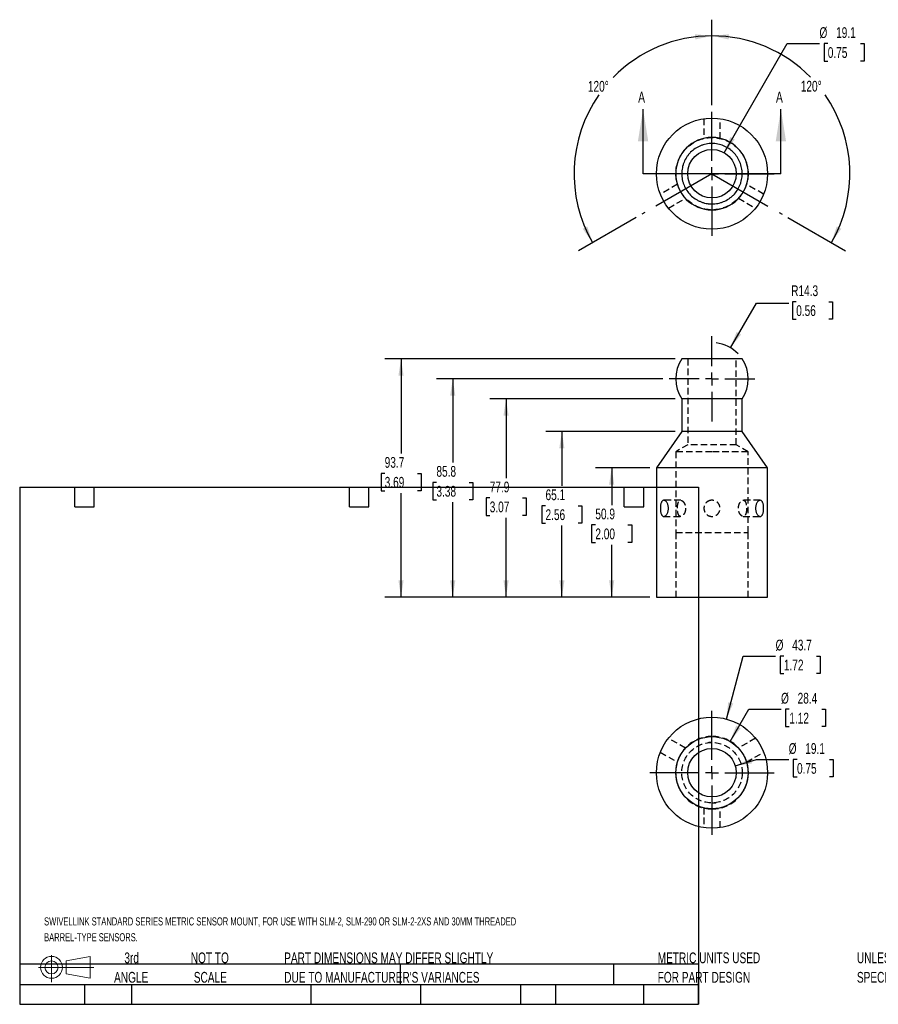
# Model space of a CAD drawing. Header units: millimetres. Extents: x 6 to 543, y 6 to 393.
# Tile 1 of 2: x 6 to 344, y 6 to 393. Entities that reach past the tile are written whole.
import ezdxf

# ---------------------------------------------------------------- set-up
doc = ezdxf.new("R2010")
doc.units = ezdxf.units.MM
doc.header["$LTSCALE"] = 2
doc.linetypes.add('CENTERX2', pattern=[20.32, 12.7, -2.54, 2.54, -2.54])
doc.linetypes.add('HIDDEN', pattern=[1.905, 1.27, -0.635])
doc.layers.add('CENTER', color=40, linetype='CENTERX2')
doc.layers.add('HIDDEN', color=102, linetype='HIDDEN')
doc.layers.add('DIMENSIONS', color=140, linetype='Continuous', lineweight=25)
doc.layers.add('TEXT', color=140, linetype='Continuous', lineweight=25)
doc.styles.add('SLDTEXTSTYLE0', font='TXT', dxfattribs={"width": 0.7})
doc.dimstyles.new('SLDDIMSTYLE0', dxfattribs={"dimtxt": 4.316016, "dimasz": 6.604, "dimexe": 0, "dimexo": 0.0625, "dimgap": 1.079004, "dimtad": 0, "dimtih": 1, "dimtoh": 1, "dimrnd": 1e-09, "dimzin": 12, "dimdsep": 46, "dimtxsty": 'SLDTEXTSTYLE0', "dimsah": 1, "dimcen": 0, "dimadec": 0, "dimazin": 3, "dimtfac": 1, "dimtofl": 0, "dimtmove": 0, "dimatfit": 3, "dimfxl": 0, "dimfrac": 2, "dimtolj": 1, "dimtzin": 12, "dimarcsym": 0})
doc.dimstyles.new('SLDDIMSTYLE1', dxfattribs={"dimtxt": 4.316016, "dimasz": 6.604, "dimexe": 0, "dimexo": 0.0625, "dimgap": 1.079004, "dimtad": 0, "dimtih": 1, "dimtoh": 1, "dimrnd": 1e-09, "dimzin": 12, "dimdsep": 46, "dimtxsty": 'SLDTEXTSTYLE0', "dimsah": 1, "dimcen": 0.09, "dimadec": 0, "dimazin": 3, "dimtfac": 1, "dimtofl": 0, "dimtmove": 0, "dimatfit": 3, "dimfxl": 0, "dimfrac": 2, "dimtolj": 1, "dimtzin": 12, "dimarcsym": 0})
doc.dimstyles.new('SLDDIMSTYLE2', dxfattribs={"dimtxt": 4.316016, "dimasz": 6.604, "dimexe": 0, "dimexo": 0.0625, "dimgap": 1.079004, "dimtad": 0, "dimtih": 1, "dimtoh": 1, "dimdec": 4, "dimlfac": 2, "dimzin": 12, "dimdsep": 46, "dimtxsty": 'SLDTEXTSTYLE0', "dimsah": 1, "dimcen": 0.09, "dimadec": 0, "dimazin": 3, "dimtfac": 1, "dimtdec": 0, "dimtofl": 0, "dimtmove": 0, "dimatfit": 3, "dimfxl": 0, "dimfrac": 2, "dimtolj": 1, "dimtzin": 12, "dimarcsym": 0})
doc.dimstyles.new('SLDDIMSTYLE3', dxfattribs={"dimtxt": 4.316016, "dimasz": 6.604, "dimexe": 0, "dimexo": 0.0625, "dimgap": 1.079004, "dimtad": 0, "dimtih": 1, "dimtoh": 1, "dimrnd": 1e-09, "dimzin": 12, "dimdsep": 46, "dimtxsty": 'SLDTEXTSTYLE0', "dimsah": 1, "dimcen": 0, "dimadec": 0, "dimazin": 3, "dimtfac": 1, "dimtofl": 0, "dimtmove": 0, "dimatfit": 3, "dimfxl": 0, "dimfrac": 2, "dimtolj": 1, "dimtzin": 12, "dimarcsym": 0})

# ---------------------------------------------------------------- blocks, each defined once
blk = doc.blocks.new('Block11')
at = {"color": 7, "linetype": 'Continuous', "lineweight": 18}
for p, q in [((5.18, 10.62), (5.18, 0)), ((10.96, 8.33), (20.35, 10.06)), ((10.96, 3.19), (10.96, 8.33)), ((20.35, 10.06), (20.35, 1.46)), ((0, 5.76), (21.75, 5.76)), ((10.96, 3.19), (20.35, 1.46))]:
    blk.add_line(p, q, dxfattribs=at)
for radius in [4.3, 2.57]:
    blk.add_circle((5.18, 5.76), radius, dxfattribs=at)
blk = doc.blocks.new('Block12')
at = {"color": 7, "linetype": 'Continuous'}
blk.add_blockref('Block11', (0, 0), dxfattribs=at)
blk = doc.blocks.new('SW_NOTE_0')
at = {"layer": 'TEXT', "color": 0, "char_height": 3.175, "attachment_point": 1, "style": 'SLDTEXTSTYLE0'}
for s, insert in [('SWIVELLINK STANDARD SERIES METRIC SENSOR MOUNT, FOR USE WITH SLM-2, SLM-290 OR SLM-2-2XS AND 30MM THREADED', (0, 4.09)), ('BARREL-TYPE SENSORS.', (0, -2.14))]:
    blk.add_mtext(s, dxfattribs=dict(at, insert=insert))
blk = doc.blocks.new('SW_NOTE_0_2')
at = {"layer": 'TEXT', "color": 0, "char_height": 4.2333, "attachment_point": 1, "style": 'SLDTEXTSTYLE0'}
for s, insert in [('UNLESS OTHERWISE', (0, 5.46)), ('SPECIFIED UNITS ARE:', (0, -2.19))]:
    blk.add_mtext(s, dxfattribs=dict(at, insert=insert))
blk = doc.blocks.new('SW_NOTE_0_3')
at = {"layer": 'TEXT', "color": 0, "char_height": 4.2333, "attachment_point": 1, "style": 'SLDTEXTSTYLE0'}
for s, insert in [('PART DIMENSIONS MAY DIFFER SLIGHTLY', (0, 5.46)), ("DUE TO MANUFACTURER'S VARIANCES", (0, -2.19))]:
    blk.add_mtext(s, dxfattribs=dict(at, insert=insert))
blk = doc.blocks.new('SW_NOTE_0_4')
at = {"layer": 'TEXT', "color": 0, "char_height": 4.233, "attachment_point": 2, "style": 'SLDTEXTSTYLE0'}
for s, insert in [('NOT TO', (10.52, 5.46)), ('SCALE', (10.71, -2.19))]:
    blk.add_mtext(s, dxfattribs=dict(at, insert=insert))
blk = doc.blocks.new('SW_NOTE_0_5')
at = {"layer": 'TEXT', "color": 0, "char_height": 4.233, "attachment_point": 2, "style": 'SLDTEXTSTYLE0'}
for s, insert in [('3rd', (4.63, 5.46)), ('ANGLE', (4.44, -2.19))]:
    blk.add_mtext(s, dxfattribs=dict(at, insert=insert))
blk = doc.blocks.new('SW_NOTE_0_6')
at = {"layer": 'TEXT', "color": 0, "char_height": 4.2333, "attachment_point": 1, "style": 'SLDTEXTSTYLE0'}
for s, insert in [('METRIC UNITS USED', (0, 5.46)), ('FOR PART DESIGN', (0, -2.19))]:
    blk.add_mtext(s, dxfattribs=dict(at, insert=insert))
blk = doc.blocks.new('_D')
at = {"layer": 'DIMENSIONS'}
for p, q in [((311.37, 282.51), (309.92, 282.51)), ((309.92, 282.51), (309.92, 275.65)), ((324.19, 282.51), (325.64, 282.51)), ((325.64, 282.51), (325.64, 275.65)), ((285.5, 264.43), (295.77, 281.9)), ((295.77, 281.9), (308.47, 281.9)), ((309.92, 275.65), (311.37, 275.65)), ((325.64, 275.65), (324.19, 275.65))]:
    blk.add_line(p, q, dxfattribs=at)
blk.add_arc((278.28, 252.15), 14.25, 43.6496, 83.5799, dxfattribs=at)
blk.add_solid([(285.5, 264.43), (289.72, 269.61), (287.97, 270.64)], dxfattribs=at)
at = {"layer": 'DIMENSIONS', "char_height": 4.233, "attachment_point": 1, "style": 'SLDTEXTSTYLE0'}
for s, insert in [('R14.3', (309.4, 288.93)), ('0.56', (311.37, 281.11))]:
    blk.add_mtext(s, dxfattribs=dict(at, insert=insert))
blk = doc.blocks.new('_D_1')
at = {"layer": 'DIMENSIONS'}
for p, q in [((253.92, 217.23), (232.53, 217.23)), ((238.88, 217.23), (238.88, 202.59)), ((232.47, 194.76), (231.02, 194.76)), ((231.02, 194.76), (231.02, 187.9)), ((245.29, 194.76), (246.74, 194.76)), ((246.74, 194.76), (246.74, 187.9)), ((231.02, 187.9), (232.47, 187.9)), ((238.88, 166.36), (238.88, 186.94)), ((246.74, 187.9), (245.29, 187.9)), ((253.92, 166.36), (232.53, 166.36))]:
    blk.add_line(p, q, dxfattribs=at)
for points in [[(238.88, 217.23), (237.87, 210.63), (239.9, 210.63)], [(238.88, 166.36), (239.9, 172.96), (237.87, 172.96)]]:
    blk.add_solid(points, dxfattribs=at)
at = {"layer": 'DIMENSIONS', "char_height": 4.233, "attachment_point": 1, "style": 'SLDTEXTSTYLE0'}
for s, insert in [('50.9', (232.47, 201.19)), ('2.00', (232.47, 193.36))]:
    blk.add_mtext(s, dxfattribs=dict(at, insert=insert))
blk = doc.blocks.new('_D_2')
at = {"layer": 'DIMENSIONS'}
for p, q in [((263.87, 231.44), (212.97, 231.44)), ((219.32, 231.44), (219.32, 210.13)), ((212.9, 202.31), (211.45, 202.31)), ((211.45, 202.31), (211.45, 195.45)), ((225.73, 202.31), (227.18, 202.31)), ((227.18, 202.31), (227.18, 195.45)), ((211.45, 195.45), (212.9, 195.45)), ((219.32, 166.36), (219.32, 194.48)), ((227.18, 195.45), (225.73, 195.45)), ((253.92, 166.36), (212.97, 166.36))]:
    blk.add_line(p, q, dxfattribs=at)
for points in [[(219.32, 231.44), (218.3, 224.84), (220.33, 224.84)], [(219.32, 166.36), (220.33, 172.96), (218.3, 172.96)]]:
    blk.add_solid(points, dxfattribs=at)
at = {"layer": 'DIMENSIONS', "char_height": 4.233, "attachment_point": 1, "style": 'SLDTEXTSTYLE0'}
for s, insert in [('65.1', (212.9, 208.73)), ('2.56', (212.9, 200.91))]:
    blk.add_mtext(s, dxfattribs=dict(at, insert=insert))
blk = doc.blocks.new('_D_3')
at = {"layer": 'DIMENSIONS'}
for p, q in [((263.87, 244.27), (191.04, 244.27)), ((197.39, 244.27), (197.39, 213.2)), ((190.98, 205.37), (189.53, 205.37)), ((189.53, 205.37), (189.53, 198.51)), ((203.8, 205.37), (205.25, 205.37)), ((205.25, 205.37), (205.25, 198.51)), ((189.53, 198.51), (190.98, 198.51)), ((197.39, 166.36), (197.39, 197.55)), ((205.25, 198.51), (203.8, 198.51)), ((253.92, 166.36), (191.04, 166.36))]:
    blk.add_line(p, q, dxfattribs=at)
for points in [[(197.39, 244.27), (196.38, 237.67), (198.41, 237.67)], [(197.39, 166.36), (198.41, 172.96), (196.38, 172.96)]]:
    blk.add_solid(points, dxfattribs=at)
at = {"layer": 'DIMENSIONS', "char_height": 4.233, "attachment_point": 1, "style": 'SLDTEXTSTYLE0'}
for s, insert in [('77.9', (190.98, 211.8)), ('3.07', (190.98, 203.97))]:
    blk.add_mtext(s, dxfattribs=dict(at, insert=insert))
blk = doc.blocks.new('_D_4')
at = {"layer": 'DIMENSIONS'}
for p, q in [((258.95, 252.15), (170.11, 252.15)), ((176.46, 252.15), (176.46, 219.33)), ((170.04, 211.5), (168.59, 211.5)), ((168.59, 211.5), (168.59, 204.64)), ((182.87, 211.5), (184.32, 211.5)), ((184.32, 211.5), (184.32, 204.64)), ((168.59, 204.64), (170.04, 204.64)), ((176.46, 166.36), (176.46, 203.68)), ((184.32, 204.64), (182.87, 204.64)), ((253.92, 166.36), (170.11, 166.36))]:
    blk.add_line(p, q, dxfattribs=at)
for points in [[(176.46, 252.15), (175.44, 245.54), (177.47, 245.54)], [(176.46, 166.36), (177.47, 172.96), (175.44, 172.96)]]:
    blk.add_solid(points, dxfattribs=at)
at = {"layer": 'DIMENSIONS', "char_height": 4.233, "attachment_point": 1, "style": 'SLDTEXTSTYLE0'}
for s, insert in [('85.8', (170.04, 217.93)), ('3.38', (170.04, 210.1))]:
    blk.add_mtext(s, dxfattribs=dict(at, insert=insert))
blk = doc.blocks.new('_D_5')
at = {"layer": 'DIMENSIONS'}
for p, q in [((263.87, 260.02), (149.79, 260.02)), ((156.14, 260.02), (156.14, 222.86)), ((149.72, 215.04), (148.28, 215.04)), ((148.28, 215.04), (148.28, 208.18)), ((162.55, 215.04), (164, 215.04)), ((164, 215.04), (164, 208.18)), ((148.28, 208.18), (149.72, 208.18)), ((156.14, 166.36), (156.14, 207.21)), ((164, 208.18), (162.55, 208.18)), ((253.92, 166.36), (149.79, 166.36))]:
    blk.add_line(p, q, dxfattribs=at)
for points in [[(156.14, 260.02), (155.12, 253.42), (157.15, 253.42)], [(156.14, 166.36), (157.15, 172.96), (155.12, 172.96)]]:
    blk.add_solid(points, dxfattribs=at)
at = {"layer": 'DIMENSIONS', "char_height": 4.233, "attachment_point": 1, "style": 'SLDTEXTSTYLE0'}
for s, insert in [('93.7', (149.72, 221.46)), ('3.69', (149.72, 213.64))]:
    blk.add_mtext(s, dxfattribs=dict(at, insert=insert))
blk = doc.blocks.new('SW_CENTERMARKSYMBOL_0')
at = {"layer": 'CENTER', "color": 0}
for p, q in [((0, 5.08), (0, 16.79)), ((-5.08, 0), (-16.79, 0)), ((0, 0), (-2.54, 0)), ((0, 0), (0, 2.54)), ((0, 0), (0, -2.54)), ((0, 0), (2.54, 0)), ((5.08, 0), (16.79, 0)), ((0, -5.08), (0, -16.79))]:
    blk.add_line(p, q, dxfattribs=at)
blk = doc.blocks.new('_D_6')
at = {"layer": 'DIMENSIONS'}
for p, q in [((278.28, 359.72), (278.28, 393.34)), ((308.1, 315.59), (330.71, 302.54))]:
    blk.add_line(p, q, dxfattribs=at)
for start, end in [(44.4027, 90), (330, 34.9665)]:
    blk.add_arc((278.28, 332.81), 54.18, start, end, dxfattribs=at)
for points in [[(278.28, 386.99), (284.81, 385.58), (284.94, 387.6)], [(325.21, 305.72), (329.07, 311.17), (327.25, 312.08)]]:
    blk.add_solid(points, dxfattribs=at)
at = {"layer": 'DIMENSIONS', "insert": (313.16, 369.32), "char_height": 4.233, "attachment_point": 1, "style": 'SLDTEXTSTYLE0'}
blk.add_mtext('120°', dxfattribs=at)
blk = doc.blocks.new('_D_7')
at = {"layer": 'DIMENSIONS'}
for p, q in [((278.28, 359.72), (278.28, 393.34)), ((248.47, 315.59), (225.86, 302.54))]:
    blk.add_line(p, q, dxfattribs=at)
for start, end in [(90, 135.6568), (145.0854, 210)]:
    blk.add_arc((278.28, 332.81), 54.18, start, end, dxfattribs=at)
for points in [[(278.28, 386.99), (271.63, 387.6), (271.75, 385.58)], [(231.36, 305.72), (229.32, 312.08), (227.5, 311.17)]]:
    blk.add_solid(points, dxfattribs=at)
at = {"layer": 'DIMENSIONS', "insert": (229.54, 369.28), "char_height": 4.233, "attachment_point": 1, "style": 'SLDTEXTSTYLE0'}
blk.add_mtext('120°', dxfattribs=at)
blk = doc.blocks.new('_D_8')
at = {"layer": 'DIMENSIONS'}
for p, q in [((283.05, 341.06), (307.81, 383.95)), ((307.81, 383.95), (320.51, 383.95)), ((323.77, 383.95), (322.32, 383.95)), ((322.32, 383.95), (322.32, 377.09)), ((336.6, 383.95), (338.05, 383.95)), ((338.05, 383.95), (338.05, 377.09)), ((322.32, 377.09), (323.77, 377.09)), ((338.05, 377.09), (336.6, 377.09))]:
    blk.add_line(p, q, dxfattribs=at)
blk.add_solid([(283.05, 341.06), (287.23, 346.27), (285.47, 347.28)], dxfattribs=at)
at = {"layer": 'DIMENSIONS', "char_height": 4.233, "attachment_point": 1, "style": 'SLDTEXTSTYLE0'}
for s, insert in [('%%c', (320.51, 390.38)), ('19.1', (327.03, 390.38)), ('0.75', (323.77, 382.55))]:
    blk.add_mtext(s, dxfattribs=dict(at, insert=insert))
blk = doc.blocks.new('SW_CENTERMARKSYMBOL_1')
at = {"layer": 'CENTER', "color": 0}
for p, q in [((0, 5.08), (0, 24.368125)), ((-5.08, 0), (-24.368125, 0)), ((0, 0), (-2.54, 0)), ((0, 0), (0, 2.54)), ((0, 0), (0, -2.54)), ((0, 0), (2.54, 0)), ((5.08, 0), (24.368125, 0)), ((0, -5.08), (0, -24.368125))]:
    blk.add_line(p, q, dxfattribs=at)
blk = doc.blocks.new('_D_9')
at = {"layer": 'DIMENSIONS'}
for p, q in [((283.93, 118.46), (290.57, 143.24)), ((290.57, 143.24), (303.27, 143.24)), ((306.53, 143.24), (305.08, 143.24)), ((305.08, 143.24), (305.08, 136.38)), ((319.36, 143.24), (320.81, 143.24)), ((320.81, 143.24), (320.81, 136.38)), ((305.08, 136.38), (306.53, 136.38)), ((320.81, 136.38), (319.36, 136.38))]:
    blk.add_line(p, q, dxfattribs=at)
blk.add_solid([(283.93, 118.46), (286.62, 124.58), (284.66, 125.1)], dxfattribs=at)
at = {"layer": 'DIMENSIONS', "char_height": 4.233, "attachment_point": 1, "style": 'SLDTEXTSTYLE0'}
for s, insert in [('%%c', (303.27, 149.66)), ('43.7', (309.79, 149.66)), ('1.72', (306.53, 141.83))]:
    blk.add_mtext(s, dxfattribs=dict(at, insert=insert))
blk = doc.blocks.new('_D_10')
at = {"layer": 'DIMENSIONS'}
for p, q in [((285.38, 109.66), (292.7, 122.35)), ((292.7, 122.35), (305.4, 122.35)), ((308.66, 122.35), (307.21, 122.35)), ((307.21, 122.35), (307.21, 115.49)), ((321.49, 122.35), (322.93, 122.35)), ((322.93, 122.35), (322.93, 115.49)), ((307.21, 115.49), (308.66, 115.49)), ((322.93, 115.49), (321.49, 115.49))]:
    blk.add_line(p, q, dxfattribs=at)
blk.add_solid([(285.38, 109.66), (289.56, 114.88), (287.8, 115.89)], dxfattribs=at)
at = {"layer": 'DIMENSIONS', "char_height": 4.233, "attachment_point": 1, "style": 'SLDTEXTSTYLE0'}
for s, insert in [('%%c', (305.4, 128.77)), ('28.4', (311.92, 128.77)), ('1.12', (308.66, 120.95))]:
    blk.add_mtext(s, dxfattribs=dict(at, insert=insert))
blk = doc.blocks.new('_D_11')
at = {"layer": 'DIMENSIONS'}
for p, q in [((287.41, 100.11), (295.72, 102.59)), ((295.72, 102.59), (308.42, 102.59)), ((311.68, 102.59), (310.23, 102.59)), ((310.23, 102.59), (310.23, 95.73)), ((324.5, 102.59), (325.95, 102.59)), ((325.95, 102.59), (325.95, 95.73)), ((310.23, 95.73), (311.68, 95.73)), ((325.95, 95.73), (324.5, 95.73))]:
    blk.add_line(p, q, dxfattribs=at)
blk.add_solid([(287.41, 100.11), (294.03, 101.03), (293.45, 102.97)], dxfattribs=at)
at = {"layer": 'DIMENSIONS', "char_height": 4.233, "attachment_point": 1, "style": 'SLDTEXTSTYLE0'}
for s, insert in [('%%c', (308.42, 109.01)), ('19.1', (314.93, 109.01)), ('0.75', (311.68, 101.19))]:
    blk.add_mtext(s, dxfattribs=dict(at, insert=insert))
blk = doc.blocks.new('SW_CENTERMARKSYMBOL_2')
at = {"layer": 'CENTER', "color": 0}
for p, q in [((0, 5.08), (0, 24.368125)), ((-5.08, 0), (-24.368125, 0)), ((0, 0), (-2.54, 0)), ((0, 0), (0, 2.54)), ((0, 0), (0, -2.54)), ((0, 0), (2.54, 0)), ((5.08, 0), (24.368125, 0)), ((0, -5.08), (0, -24.368125))]:
    blk.add_line(p, q, dxfattribs=at)

msp = doc.modelspace()

# ---------------------------------------------------------------- linework, layer by layer
for p, q in [((266.407029, 244.271655), (266.407029, 231.444655)), ((290.160987, 244.271655), (266.407029, 244.271655)), ((290.160987, 231.444655), (290.160987, 244.271655)), ((266.407029, 231.444655), (256.455883, 217.232945)), ((290.160987, 231.444655), (266.407029, 231.444655)), ((300.112133, 217.232945), (290.160987, 231.444655)), ((256.455883, 217.232945), (256.455883, 166.357155)), ((300.112133, 217.232945), (256.455883, 217.232945)), ((300.112133, 166.357155), (300.112133, 217.232945)), ((256.455883, 166.357155), (300.112133, 166.357155))]:
    msp.add_line(p, q)
for centre, radius in [((278.284008, 332.807114), 21.828125), ((278.284008, 332.807114), 9.525), ((278.284008, 97.376754), 21.828125), ((278.284008, 97.376754), 14.188), ((278.284008, 97.376754), 9.525)]:
    msp.add_circle(centre, radius)
for centre, start, end in [((278.284008, 332.807114), 90, 270), ((278.284008, 332.807114), 270, 90), ((278.284008, 252.145655), 146.44666378, 213.54291403), ((278.284008, 252.145655), 326.45708597, 33.56449351)]:
    msp.add_arc(centre, 14.25, start, end)
for points, knots in [([(278.284008, 320.930135), (277.499357, 320.930135), (276.722842, 321.007136), (275.570226, 321.237691), (275.190834, 321.333425), (274.448388, 321.559836), (273.720041, 321.821626), (273.01961, 322.153465), (272.333399, 322.520989), (271.995783, 322.723819), (271.024218, 323.374934), (270.426856, 323.866811), (269.331163, 324.964256), (268.829983, 325.576251), (267.970029, 326.866928), (267.605611, 327.549528), (267.158898, 328.630215), (267.026596, 329.001219), (266.801543, 329.746531), (266.707924, 330.122617), (266.557784, 330.881519), (266.501264, 331.264336), (266.425687, 332.036765), (266.406636, 332.427673), (266.407835, 333.60237), (266.485323, 334.37329), (266.712658, 335.51198), (266.807089, 335.888573), (267.03424, 336.635662), (267.167168, 337.005878), (267.614719, 338.082851), (267.979962, 338.764708), (268.62793, 339.733419), (268.862055, 340.04881), (269.358517, 340.652557), (269.619833, 340.940046), (270.441944, 341.760564), (271.040537, 342.252043), (272.016552, 342.90338), (272.35324, 343.104656), (273.038505, 343.470044), (273.738651, 343.800312), (274.468211, 344.061162), (275.212728, 344.286711), (275.594626, 344.382176), (276.742799, 344.609494), (277.513117, 344.684366), (278.675751, 344.683955), (279.064497, 344.664898), (279.844474, 344.587655), (280.230783, 344.529876), (281.371922, 344.301863), (282.112254, 344.077164), (283.191726, 343.629712), (283.54776, 343.461093), (284.234556, 343.093286), (284.566903, 342.893614), (285.531473, 342.248272), (286.13261, 341.755663), (287.24061, 340.646525), (287.731325, 340.046575), (288.376036, 339.081135), (288.575599, 338.748322), (288.943293, 338.060156), (289.111412, 337.70418), (289.557255, 336.625724), (289.7814, 335.885363), (290.0086, 334.742914), (290.066188, 334.354975), (290.142502, 333.576368), (290.161191, 333.18809), (290.160574, 332.026242), (290.085126, 331.25563), (289.856314, 330.105805), (289.760628, 329.724784), (289.534659, 328.981356), (289.273353, 328.252453), (288.942325, 327.55221), (288.575901, 326.866518), (288.373718, 326.529149), (287.722528, 325.555437), (287.230881, 324.9575), (286.40914, 324.135612), (286.121081, 323.874242), (285.515761, 323.377497), (285.201183, 323.14451), (284.232887, 322.498094), (283.550704, 322.133286), (282.471954, 321.686176), (282.101106, 321.553477), (281.354957, 321.327399), (280.978643, 321.233382), (279.840198, 321.007127), (279.068659, 320.930135), (278.284008, 320.930135)], [0, 0, 0, 0, 0.03125, 0.03125, 0.046875, 0.046875, 0.0625, 0.078125, 0.078125, 0.09375, 0.09375, 0.125, 0.125, 0.15625, 0.15625, 0.1875, 0.1875, 0.203125, 0.203125, 0.21875, 0.21875, 0.234375, 0.234375, 0.25, 0.25, 0.28125, 0.28125, 0.296875, 0.296875, 0.3125, 0.3125, 0.34375, 0.34375, 0.359375, 0.359375, 0.375, 0.375, 0.40625, 0.40625, 0.421875, 0.421875, 0.4375, 0.453125, 0.453125, 0.46875, 0.46875, 0.5, 0.5, 0.515625, 0.515625, 0.53125, 0.53125, 0.5625, 0.5625, 0.578125, 0.578125, 0.59375, 0.59375, 0.625, 0.625, 0.65625, 0.65625, 0.671875, 0.671875, 0.6875, 0.6875, 0.71875, 0.71875, 0.734375, 0.734375, 0.75, 0.75, 0.78125, 0.78125, 0.796875, 0.796875, 0.8125, 0.828125, 0.828125, 0.84375, 0.84375, 0.875, 0.875, 0.890625, 0.890625, 0.90625, 0.90625, 0.9375, 0.9375, 0.953125, 0.953125, 0.96875, 0.96875, 1, 1, 1, 1]), ([(278.284008, 260.019655), (277.869564, 260.019655), (277.036048, 260.019655), (275.886025, 260.019655), (274.842028, 260.019655), (273.899696, 260.019655), (272.979738, 260.019655), (272.098004, 260.019655), (271.268726, 260.019655), (270.488118, 260.019655), (269.755935, 260.019655), (269.085213, 260.019655), (268.486355, 260.019655), (267.955457, 260.019655), (267.493635, 260.019655), (267.109419, 260.019655), (266.808949, 260.019655), (266.585923, 260.019655), (266.45303, 260.019655), (266.396793, 260.019655), (266.41019, 260.019655), (266.411699, 260.019655)], [0, 0, 0, 0, 0.0666327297, 0.1340093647, 0.1869327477, 0.2398561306, 0.2943170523, 0.348777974, 0.4017013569, 0.4546247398, 0.5090856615, 0.5635465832, 0.6164699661, 0.6693933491, 0.7238542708, 0.7783151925, 0.8312385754, 0.8841619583, 0.93862288, 0.9930838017, 1, 1, 1, 1]), ([(290.151127, 260.019655), (290.152089, 260.019655), (290.154689, 260.019655), (290.063569, 260.019655), (289.887808, 260.019655), (289.627537, 260.019655), (289.289535, 260.019655), (288.868963, 260.019655), (288.372178, 260.019655), (287.808385, 260.019655), (287.178521, 260.019655), (286.47868, 260.019655), (285.719781, 260.019655), (284.915274, 260.019655), (284.064761, 260.019655), (283.164498, 260.019655), (282.229061, 260.019655), (281.274537, 260.019655), (280.299266, 260.019655), (279.300076, 260.019655), (278.622697, 260.019655), (278.284008, 260.019655)], [0, 0, 0, 0, 0.0319571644, 0.0864207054, 0.1408842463, 0.1938101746, 0.2467361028, 0.3011996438, 0.3556631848, 0.408589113, 0.4615150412, 0.5159785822, 0.5704421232, 0.6233680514, 0.6762939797, 0.7307575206, 0.7852210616, 0.8381469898, 0.8910729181, 0.945536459, 1, 1, 1, 1]), ([(261.166493, 201.128072), (261.1601, 200.918271), (261.140834, 200.711975), (261.077345, 200.306276), (261.033249, 200.109072), (260.924389, 199.735515), (260.858998, 199.556699), (260.709051, 199.221255), (260.626274, 199.068231), (260.447028, 198.790579), (260.349388, 198.664905), (260.148184, 198.451604), (260.044499, 198.363171), (259.832038, 198.222926), (259.723282, 198.171712), (259.510816, 198.111048), (259.405892, 198.100666), (259.198913, 198.121388), (259.099987, 198.152257), (258.911588, 198.252983), (258.821041, 198.323891), (258.653239, 198.50222), (258.576351, 198.608618), (258.435048, 198.855398), (258.370329, 198.99722), (258.257474, 199.304013), (258.208578, 199.46993), (258.124681, 199.827445), (258.09033, 200.017055), (258.037288, 200.406587), (258.018143, 200.609478), (257.995183, 201.023364), (257.991475, 201.230369), (257.999036, 201.644499), (258.010595, 201.853812), (258.048687, 202.256714), (258.075066, 202.451404), (258.143511, 202.827271), (258.185758, 203.007945), (258.283811, 203.339902), (258.339956, 203.493387), (258.468585, 203.774522), (258.539269, 203.898073), (258.693477, 204.110846), (258.778125, 204.201051), (258.957513, 204.341476), (259.051654, 204.391819), (259.249469, 204.453077), (259.353866, 204.463506), (259.56354, 204.443149), (259.66982, 204.412935), (259.884902, 204.311523), (259.992014, 204.240774), (260.199029, 204.064057), (260.300458, 203.956851), (260.493372, 203.708214), (260.583135, 203.569314), (260.748219, 203.263063), (260.824153, 203.09367), (260.95413, 202.737913), (261.008759, 202.551106), (261.09593, 202.15939), (261.128026, 201.954806), (261.166224, 201.545137), (261.172886, 201.337872), (261.166493, 201.128072)], [0, 0, 0, 0, 0.03125, 0.03125, 0.0625, 0.0625, 0.09375, 0.09375, 0.125, 0.125, 0.15625, 0.15625, 0.1875, 0.1875, 0.21875, 0.21875, 0.25, 0.25, 0.28125, 0.28125, 0.3125, 0.3125, 0.34375, 0.34375, 0.375, 0.375, 0.40625, 0.40625, 0.4375, 0.4375, 0.46875, 0.46875, 0.5, 0.5, 0.53125, 0.53125, 0.5625, 0.5625, 0.59375, 0.59375, 0.625, 0.625, 0.65625, 0.65625, 0.6875, 0.6875, 0.71875, 0.71875, 0.75, 0.75, 0.78125, 0.78125, 0.8125, 0.8125, 0.84375, 0.84375, 0.875, 0.875, 0.90625, 0.90625, 0.9375, 0.9375, 0.96875, 0.96875, 1, 1, 1, 1]), ([(298.572784, 201.128072), (298.568983, 200.918271), (298.557559, 200.711975), (298.519206, 200.306276), (298.492338, 200.109072), (298.42414, 199.735515), (298.382419, 199.556699), (298.28321, 199.221255), (298.226892, 199.068232), (298.09973, 198.79058), (298.027971, 198.664906), (297.872999, 198.451604), (297.789779, 198.363171), (297.610622, 198.222926), (297.514566, 198.171712), (297.317222, 198.111048), (297.214946, 198.100666), (297.002753, 198.121388), (296.896026, 198.152257), (296.682998, 198.252983), (296.575376, 198.323891), (296.366896, 198.50222), (296.266636, 198.608617), (296.075208, 198.855398), (295.98352, 198.99722), (295.818471, 199.304013), (295.744113, 199.46993), (295.613512, 199.827445), (295.558278, 200.017055), (295.471839, 200.406587), (295.439906, 200.609477), (295.401489, 201.023364), (295.395201, 201.230369), (295.407919, 201.644498), (295.427409, 201.853812), (295.490468, 202.256714), (295.533778, 202.451404), (295.643056, 202.827271), (295.709247, 203.007944), (295.857475, 203.339902), (295.940079, 203.493387), (296.121425, 203.774522), (296.217577, 203.898073), (296.417876, 204.110846), (296.523385, 204.201051), (296.736119, 204.341476), (296.842745, 204.391819), (297.055827, 204.453077), (297.162885, 204.463506), (297.367437, 204.443149), (297.466077, 204.412935), (297.656359, 204.311523), (297.746438, 204.240774), (297.913126, 204.064057), (297.990981, 203.956851), (298.133388, 203.708214), (298.196735, 203.569314), (298.309656, 203.263063), (298.359598, 203.09367), (298.443096, 202.737913), (298.477081, 202.551106), (298.530581, 202.15939), (298.549822, 201.954806), (298.572652, 201.545136), (298.576584, 201.337872), (298.572784, 201.128072)], [0, 0, 0, 0, 0.03125, 0.03125, 0.0625, 0.0625, 0.09375, 0.09375, 0.125, 0.125, 0.15625, 0.15625, 0.1875, 0.1875, 0.21875, 0.21875, 0.25, 0.25, 0.28125, 0.28125, 0.3125, 0.3125, 0.34375, 0.34375, 0.375, 0.375, 0.40625, 0.40625, 0.4375, 0.4375, 0.46875, 0.46875, 0.5, 0.5, 0.53125, 0.53125, 0.5625, 0.5625, 0.59375, 0.59375, 0.625, 0.625, 0.65625, 0.65625, 0.6875, 0.6875, 0.71875, 0.71875, 0.75, 0.75, 0.78125, 0.78125, 0.8125, 0.8125, 0.84375, 0.84375, 0.875, 0.875, 0.90625, 0.90625, 0.9375, 0.9375, 0.96875, 0.96875, 1, 1, 1, 1])]:
    msp.add_open_spline(points, degree=3, knots=knots)
at = {"layer": 'CENTER'}
for q in [(250.670175, 316.86426), (305.897841, 316.86426)]:
    msp.add_line((278.284008, 332.807114), q, dxfattribs=at)
at = {"layer": 'HIDDEN'}
for p, q in [((275.109008, 354.404665), (275.109008, 346.636118)), ((281.459008, 346.636546), (281.459008, 354.404566)), ((278.203524, 344.68382), (278.284008, 344.684092)), ((278.284008, 344.684092), (278.440872, 344.683056)), ((264.718728, 328.64137), (257.993663, 324.758652)), ((298.575362, 324.758069), (291.850329, 328.640769)), ((261.167654, 319.258808), (267.892687, 323.141508)), ((288.674288, 323.142108), (295.399353, 319.25939)), ((268.759008, 260.019655), (268.759008, 226.308968)), ((287.809008, 226.308968), (287.809008, 260.019655)), ((268.759008, 226.308968), (264.096008, 223.507155)), ((287.809008, 226.308968), (268.759008, 226.308968)), ((292.472008, 223.507155), (287.809008, 226.308968)), ((278.284008, 223.507155), (264.096008, 223.507155)), ((264.096008, 223.507155), (264.096008, 191.757155)), ((292.472008, 223.507155), (278.284008, 223.507155)), ((292.472008, 191.757155), (292.472008, 223.507155)), ((265.997886, 204.457155), (259.381641, 204.457155)), ((297.186375, 204.457155), (290.57013, 204.457155)), ((259.381558, 198.107155), (265.997528, 198.107155)), ((290.570488, 198.107155), (297.186458, 198.107155)), ((264.096008, 191.757155), (264.096008, 166.357155)), ((264.098549, 191.757155), (292.469467, 191.757155)), ((292.472008, 166.357155), (292.472008, 191.757155)), ((267.892687, 107.04236), (261.167654, 110.92506)), ((278.409425, 109.246592), (278.284008, 109.253733)), ((295.399353, 110.924478), (288.674288, 107.041759)), ((257.993663, 105.425216), (264.718728, 101.542498)), ((291.850329, 101.543099), (298.575362, 105.425799)), ((275.109008, 83.54775), (275.109008, 75.779203)), ((281.459008, 75.779302), (281.459008, 83.547322))]:
    msp.add_line(p, q, dxfattribs=at)
for centre, radius in [((278.284008, 332.807114), 14.188), ((278.284008, 97.376754), 11.876979)]:
    msp.add_circle(centre, radius, dxfattribs=at)
for centre, radius, start, end in [((278.284008, 332.807114), 11.876979, 262.40430405, 270.60379723), ((278.284008, 97.376754), 14.25, 90, 270), ((278.284008, 97.376754), 14.25, 270, 90)]:
    msp.add_arc(centre, radius, start, end, dxfattribs=at)
for points, knots in [([(267.893229, 201.125007), (267.900506, 201.335208), (267.893196, 201.543647), (267.850268, 201.95702), (267.814303, 202.161698), (267.718158, 202.55117), (267.657823, 202.73818), (267.513763, 203.096445), (267.43188, 203.262924), (267.252987, 203.568347), (267.154673, 203.709096), (266.948796, 203.956644), (266.842178, 204.062829), (266.62351, 204.240367), (266.51069, 204.311698), (266.290371, 204.412509), (266.181779, 204.443125), (265.861807, 204.473842), (265.665878, 204.411338), (265.409771, 204.199371), (265.332252, 204.110579), (265.190643, 203.897788), (265.126051, 203.772146), (265.013202, 203.493971), (264.964411, 203.341211), (264.879837, 203.007874), (264.844365, 202.827549), (264.78753, 202.453685), (264.76564, 202.257816), (264.734264, 201.85074), (264.72517, 201.645273), (264.71903, 201.230588), (264.722147, 201.018935), (264.740826, 200.606975), (264.756211, 200.40622), (264.800165, 200.01502), (264.828998, 199.824365), (264.899359, 199.470185), (264.941077, 199.304324), (265.040292, 198.995454), (265.096856, 198.855826), (265.223923, 198.609823), (265.295456, 198.501778), (265.452384, 198.32344), (265.536893, 198.253609), (265.719363, 198.152286), (265.818188, 198.121104), (266.021792, 198.100794), (266.127409, 198.110876), (266.346221, 198.172396), (266.45779, 198.223742), (266.678002, 198.36338), (266.788253, 198.452575), (267.003106, 198.667389), (267.105545, 198.790594), (267.29876, 199.067729), (267.390358, 199.223593), (267.552869, 199.556263), (267.624305, 199.733225), (267.745286, 200.108835), (267.794371, 200.307392), (267.864321, 200.709336), (267.885952, 200.914805), (267.893229, 201.125007)], [0, 0, 0, 0, 0.03125, 0.03125, 0.0625, 0.0625, 0.09375, 0.09375, 0.125, 0.125, 0.15625, 0.15625, 0.1875, 0.1875, 0.21875, 0.21875, 0.25, 0.25, 0.3125, 0.3125, 0.34375, 0.34375, 0.375, 0.375, 0.40625, 0.40625, 0.4375, 0.4375, 0.46875, 0.46875, 0.5, 0.5, 0.53125, 0.53125, 0.5625, 0.5625, 0.59375, 0.59375, 0.625, 0.625, 0.65625, 0.65625, 0.6875, 0.6875, 0.71875, 0.71875, 0.75, 0.75, 0.78125, 0.78125, 0.8125, 0.8125, 0.84375, 0.84375, 0.875, 0.875, 0.90625, 0.90625, 0.9375, 0.9375, 0.96875, 0.96875, 1, 1, 1, 1]), ([(278.126867, 204.453264), (278.337067, 204.46368), (278.545506, 204.453261), (278.95888, 204.391631), (279.16358, 204.339901), (279.553094, 204.199839), (279.740124, 204.111294), (280.098412, 203.896011), (280.264912, 203.771967), (280.570323, 203.494825), (280.711045, 203.339657), (280.958571, 203.00568), (281.064738, 202.828495), (281.242245, 202.453675), (281.313565, 202.254514), (281.414366, 201.851855), (281.444981, 201.646581), (281.475694, 201.018513), (281.413187, 200.601434), (281.201247, 200.011734), (281.112471, 199.825058), (280.899715, 199.470687), (280.774094, 199.301519), (280.495943, 198.995063), (280.343185, 198.856561), (280.009826, 198.609091), (279.829484, 198.500984), (279.455591, 198.32398), (279.259724, 198.253517), (278.852607, 198.151442), (278.647129, 198.121164), (278.232445, 198.100793), (278.020806, 198.111235), (277.608815, 198.172795), (277.408041, 198.223316), (277.016806, 198.363592), (276.826124, 198.454102), (276.471913, 198.666888), (276.30605, 198.789817), (275.997201, 199.069785), (275.857569, 199.224099), (275.611601, 199.55547), (275.503585, 199.735133), (275.32527, 200.111728), (275.255447, 200.30664), (275.154134, 200.709709), (275.122954, 200.919479), (275.102648, 201.334537), (275.11273, 201.541808), (275.17425, 201.955824), (275.225593, 202.159356), (275.36521, 202.548648), (275.454387, 202.737287), (275.669163, 203.095094), (275.79235, 203.260756), (276.069467, 203.566674), (276.225332, 203.708137), (276.558013, 203.955071), (276.73499, 204.061434), (277.110642, 204.239698), (277.309219, 204.31091), (277.711191, 204.411923), (277.916668, 204.442848), (278.126867, 204.453264)], [0, 0, 0, 0, 0.03125, 0.03125, 0.0625, 0.0625, 0.09375, 0.09375, 0.125, 0.125, 0.15625, 0.15625, 0.1875, 0.1875, 0.21875, 0.21875, 0.25, 0.25, 0.3125, 0.3125, 0.34375, 0.34375, 0.375, 0.375, 0.40625, 0.40625, 0.4375, 0.4375, 0.46875, 0.46875, 0.5, 0.5, 0.53125, 0.53125, 0.5625, 0.5625, 0.59375, 0.59375, 0.625, 0.625, 0.65625, 0.65625, 0.6875, 0.6875, 0.71875, 0.71875, 0.75, 0.75, 0.78125, 0.78125, 0.8125, 0.8125, 0.84375, 0.84375, 0.875, 0.875, 0.90625, 0.90625, 0.9375, 0.9375, 0.96875, 0.96875, 1, 1, 1, 1]), ([(291.845896, 201.125007), (291.849035, 201.335208), (291.845926, 201.543647), (291.827225, 201.95702), (291.811466, 202.161698), (291.767571, 202.55117), (291.739377, 202.73818), (291.668186, 203.096445), (291.626056, 203.262924), (291.527826, 203.568347), (291.47096, 203.709096), (291.34286, 203.956644), (291.272281, 204.062829), (291.116092, 204.240367), (291.029729, 204.311699), (290.847371, 204.412509), (290.750684, 204.443126), (290.442604, 204.473842), (290.221413, 204.411338), (289.887767, 204.199371), (289.778589, 204.110579), (289.565796, 203.897788), (289.461209, 203.772146), (289.267607, 203.493971), (289.177909, 203.341211), (289.015053, 203.007874), (288.942436, 202.827549), (288.822291, 202.453685), (288.773722, 202.257816), (288.703038, 201.85074), (288.681855, 201.645273), (288.667624, 201.230588), (288.674952, 201.018934), (288.717828, 200.606975), (288.752958, 200.40622), (288.84926, 200.01502), (288.910917, 199.824365), (289.053305, 199.470185), (289.1345, 199.304324), (289.315244, 198.995454), (289.412972, 198.855826), (289.61729, 198.609823), (289.725453, 198.501778), (289.945144, 198.32344), (290.055562, 198.253609), (290.276176, 198.152286), (290.387124, 198.121104), (290.59859, 198.100794), (290.70025, 198.110876), (290.895463, 198.172396), (290.987442, 198.223742), (291.156563, 198.36338), (291.234979, 198.452575), (291.377966, 198.667389), (291.441194, 198.790594), (291.553887, 199.067729), (291.603737, 199.223593), (291.688129, 199.556263), (291.723037, 199.733225), (291.78029, 200.108835), (291.802408, 200.307392), (291.833462, 200.709336), (291.842756, 200.914805), (291.845896, 201.125007)], [0, 0, 0, 0, 0.03125, 0.03125, 0.0625, 0.0625, 0.09375, 0.09375, 0.125, 0.125, 0.15625, 0.15625, 0.1875, 0.1875, 0.21875, 0.21875, 0.25, 0.25, 0.3125, 0.3125, 0.34375, 0.34375, 0.375, 0.375, 0.40625, 0.40625, 0.4375, 0.4375, 0.46875, 0.46875, 0.5, 0.5, 0.53125, 0.53125, 0.5625, 0.5625, 0.59375, 0.59375, 0.625, 0.625, 0.65625, 0.65625, 0.6875, 0.6875, 0.71875, 0.71875, 0.75, 0.75, 0.78125, 0.78125, 0.8125, 0.8125, 0.84375, 0.84375, 0.875, 0.875, 0.90625, 0.90625, 0.9375, 0.9375, 0.96875, 0.96875, 1, 1, 1, 1]), ([(278.284008, 109.253733), (277.866193, 109.249007), (277.339767, 109.243052), (276.822022, 109.154942), (276.715203, 109.136764)], [0, 0, 0, 0, 0.7936836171, 1, 1, 1, 1]), ([(278.20354, 85.501182), (278.648326, 85.504038), (279.247904, 85.507888), (279.836774, 85.61309), (279.988802, 85.640249)], [0, 0, 0, 0, 0.741831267, 1, 1, 1, 1])]:
    msp.add_open_spline(points, degree=3, knots=knots, dxfattribs=at)
at = {"layer": 'TEXT', "linetype": 'Continuous'}
for p, q in [((251.217133, 332.807114), (251.217133, 358.207114)), ((305.350883, 332.807114), (305.350883, 358.207114))]:
    msp.add_line(p, q, dxfattribs=at)
at = {"layer": 'TEXT'}
for p, q in [((305.350883, 332.807114), (251.217133, 332.807114)), ((6.35, 209.55), (273.05, 209.55)), ((6.35, 209.55), (6.35, 6.35)), ((27.94, 201.93), (27.94, 209.55)), ((35.56, 201.93), (35.56, 209.55)), ((135.89, 201.93), (135.89, 209.55)), ((143.51, 201.93), (143.51, 209.55)), ((243.84, 201.93), (243.84, 209.55)), ((251.46, 201.93), (251.46, 209.55)), ((273.05, 209.55), (273.05, 6.35)), ((27.94, 201.93), (35.56, 201.93)), ((135.89, 201.93), (143.51, 201.93)), ((243.84, 201.93), (251.46, 201.93)), ((273.05, 22.126108), (6.35, 22.126108)), ((155.758895, 22.126108), (155.758895, 13.97)), ((239.575377, 22.126108), (239.575377, 13.97)), ((273.05, 6.35), (273.05, 16.51)), ((273.05, 13.97), (6.35, 13.97)), ((31.75, 13.97), (31.75, 6.35)), ((50.211628, 13.97), (50.211628, 6.35)), ((120.646478, 13.97), (120.646478, 6.35)), ((163.780177, 13.97), (163.780177, 6.35)), ((203.024305, 13.97), (203.024305, 6.35)), ((216.812098, 13.97), (216.812098, 6.35)), ((251.348749, 13.97), (251.348749, 6.35)), ((6.35, 6.35), (273.05, 6.35))]:
    msp.add_line(p, q, dxfattribs=at)
for points in [[(251.217133, 358.207114), (249.185133, 345.507114), (253.249133, 345.507114)], [(305.350883, 358.207114), (303.318883, 345.507114), (307.382883, 345.507114)]]:
    msp.add_solid(points, dxfattribs=at)

# ---------------------------------------------------------------- block references
at = {"layer": 'CENTER'}
for name, p in [('SW_CENTERMARKSYMBOL_1', (278.284008, 332.807114)), ('SW_CENTERMARKSYMBOL_0', (278.284008, 252.145655)), ('SW_CENTERMARKSYMBOL_2', (278.284008, 97.376754))]:
    msp.add_blockref(name, p, dxfattribs=at)
at = {"layer": 'TEXT'}
for name, p in [('SW_NOTE_0', (15.931468, 36.431561)), ('SW_NOTE_0_5', (45.694695, 21.270933)), ('Block12', (13.675877, 15.107711)), ('SW_NOTE_0_4', (70.51436, 21.270933)), ('SW_NOTE_0_3', (110.238569, 21.270932)), ('SW_NOTE_0_6', (256.956742, 21.270935)), ('SW_NOTE_0_2', (335.215826, 21.270934))]:
    msp.add_blockref(name, p, dxfattribs=at)

# ---------------------------------------------------------------- texts
at = {"layer": 'TEXT', "char_height": 4.316016, "attachment_point": 1, "style": 'SLDTEXTSTYLE0'}
for insert in [(249.28819, 365.061557), (303.42194, 365.061557)]:
    msp.add_mtext('A', dxfattribs=dict(at, insert=insert))

# ---------------------------------------------------------------- dimensions: what is measured, and where the dimension line sits
at = {"layer": 'DIMENSIONS'}
for base, line1, line2, picture, middle in [((257.262339, 382.746358), ((278.284008, 357.175239), (278.284008, 308.438989)), ((278.284008, 332.807114), (250.670175, 316.86426)), '_D_7', (236.455883, 367.249045)), ((332.416506, 335.154735), ((278.284008, 332.807114), (305.897841, 316.86426)), ((278.284008, 357.175239), (278.284008, 308.438989)), '_D_6', (320.078994, 367.289252))]:
    dim = msp.add_angular_dim_2l(base=base, line1=line1, line2=line2, dimstyle='SLDDIMSTYLE2', dxfattribs=at)
    dim.commit()
    dim.dimension.update_dxf_attribs({"geometry": picture, "text_midpoint": middle, "dimtype": 162})
for p1, p2, picture, middle in [((273.521508, 324.558222), (283.046508, 341.056006), '_D_8', (330.183913, 383.952657)), ((272.634474, 76.292405), (283.933542, 118.461104), '_D_9', (312.943123, 143.236584)), ((271.190008, 85.089586), (285.378008, 109.663923), '_D_10', (315.072464, 122.348501)), ((269.15842, 94.64742), (287.409596, 100.106089), '_D_11', (318.089242, 102.591084))]:
    dim = msp.add_diameter_dim_2p(p1=p1, p2=p2, dimstyle='SLDDIMSTYLE3', dxfattribs=at)
    dim.commit()
    dim.dimension.update_dxf_attribs({"geometry": picture, "text_midpoint": middle, "dimtype": 163})
dim = msp.add_radius_dim(center=(278.284008, 252.145655), mpoint=(285.503255, 264.431621), dimstyle='SLDDIMSTYLE0', dxfattribs=at)
dim.commit()
dim.dimension.update_dxf_attribs({"geometry": '_D', "text_midpoint": (317.780924, 281.903162), "dimtype": 164})
for base, p2, picture, middle in [((156.13762, 260.019655), (266.407029, 260.019655), '_D_5', (156.13762, 215.037843)), ((176.455883, 252.145655), (261.494008, 252.145655), '_D_4', (176.455883, 211.501782)), ((197.391672, 244.271655), (266.407029, 244.271655), '_D_3', (197.391672, 205.372608)), ((219.315254, 231.444655), (266.407029, 231.444655), '_D_2', (219.315254, 202.308022)), ((238.881461, 217.232945), (256.455883, 217.232945), '_D_1', (238.881461, 194.764423))]:
    dim = msp.add_linear_dim(base=base, p1=(256.455883, 166.357155), p2=p2, angle=90, dimstyle='SLDDIMSTYLE1', dxfattribs=at)
    dim.commit()
    dim.dimension.update_dxf_attribs({"geometry": picture, "text_midpoint": middle, "dimtype": 160})

doc.saveas('drawing.dxf')
